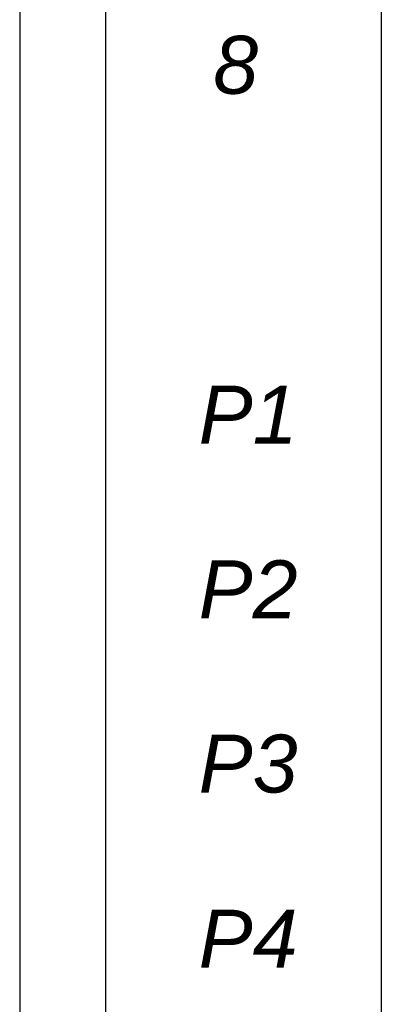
# Model space of a CAD drawing. Extents: x 47048 to 48775, y 4691 to 5879.
# Tile 19 of 28: x 48716 to 48775, y 5398 to 5558. Entities that reach past the tile are written whole.
import ezdxf

# ---------------------------------------------------------------- set-up
doc = ezdxf.new("R2010")
doc.units = 0
doc.header["$LTSCALE"] = 25.4
doc.linetypes.add('CENTER', pattern=[2, 1.25, -0.25, 0.25, -0.25])
doc.layers.get('0').update_dxf_attribs({"linetype": 'CONTINUOUS'})
doc.layers.add('ATA-SIGN', color=3, linetype='CONTINUOUS', lineweight=25)
doc.layers.add('ATA-TEXT', color=7, linetype='CONTINUOUS')
doc.styles.add('일반(ATA)', font='ariali.ttf')

# ---------------------------------------------------------------- blocks, each defined once
blk = doc.blocks.new('ata-Border-A1-002')
at = {"color": 253, "ltscale": 0.5}
blk.add_line((841, 594), (841, 0), dxfattribs=at)
blk.add_line((834, 585), (834, 9))

msp = doc.modelspace()

# ---------------------------------------------------------------- linework, layer by layer
at = {"layer": 'ATA-SIGN'}
for p, q in [((48729.9785069, 5878.5462321), (48729.9785069, 4710.7118431)), ((48774.9785069, 5793.0949354), (48774.9785069, 4710.7118431)), ((48774.9785069, 5764.6111698), (48774.9785069, 4710.7118431))]:
    msp.add_line(p, q, dxfattribs=at)

# ---------------------------------------------------------------- block references
at = {"xscale": 2, "yscale": 2, "zscale": 2}
msp.add_blockref('ata-Border-A1-002', (47047.9785069, 4690.5462321), dxfattribs=at)
msp.add_blockref('ata-Border-A1-002', (47047.9785069, 4690.5462321), dxfattribs=at)

# ---------------------------------------------------------------- texts
at = {"layer": 'ATA-TEXT', "color": 7, "linetype": 'CENTER', "char_height": 9.45, "attachment_point": 5, "style": '일반(ATA)'}
for s, insert in [('8', (48751.2229564, 5550.9851466)), ('P1', (48753.2486643, 5494.0176154)), ('P2', (48753.2486643, 5465.5338498)), ('P3', (48753.2486643, 5437.0500842)), ('P4', (48753.2486643, 5408.5663186))]:
    msp.add_mtext(s, dxfattribs=dict(at, insert=insert))

doc.saveas('drawing.dxf')
